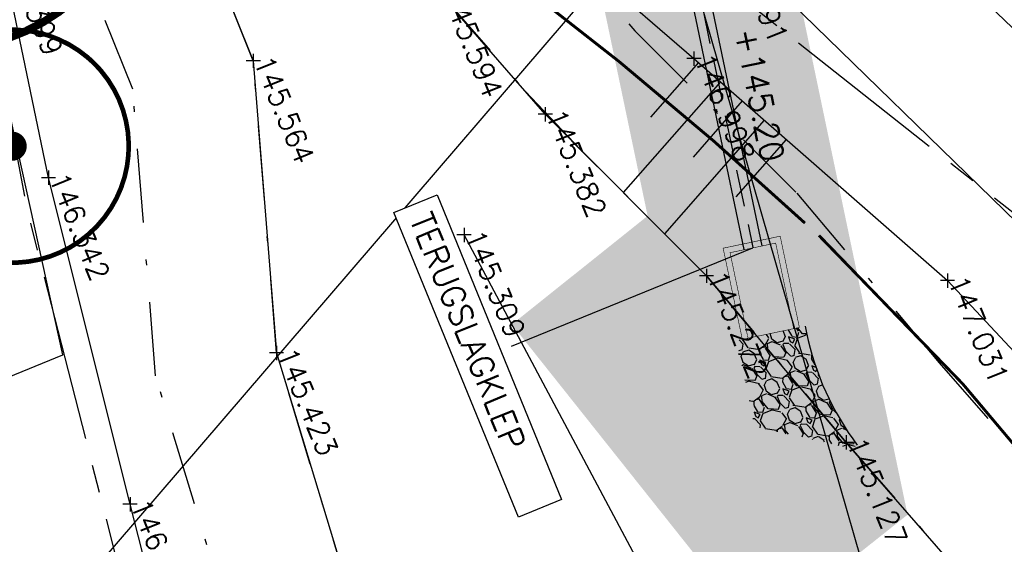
# Model space of a CAD drawing. Header units: metres. Extents: x 189938 to 192675, y 307646 to 311153.
# Tile 32 of 100: x 191644 to 191661, y 309119 to 309128. Entities that reach past the tile are written whole.
import ezdxf

# ---------------------------------------------------------------- set-up
doc = ezdxf.new("R2010")
doc.units = ezdxf.units.M
for name, pattern in [('1-200 CENTER', [4.28625, 2.8575, -0.47625, 0.47625, -0.47625]), ('1-200 DASHDOT', [2.54, 1.27, -0.635, 0, -0.635]), ('1-200 HIDDEN', [0.9525, 0.635, -0.3175])]:
    doc.linetypes.add(name, pattern=pattern)
for name, color, linetype in [('PH-BEST-BOOM-HANDHAVEN', 98, 'Continuous'), ('PH-BEST-KADASTRALE-GRENS', 240, '1-200 CENTER'), ('PH-BEST-KANTVERHARDING', 252, 'Continuous'), ('PH-BEST-TALUD', 8, 'Continuous'), ('PH-HULPLIJNEN-DPROF', 6, '1-200 DASHDOT'), ('PH-INM-BODEM-TALUD', 8, 'Continuous'), ('PH-INM-HAAG', 94, '1-200 BLOKHAAG'), ('PH-INM-HOOGTE', 30, 'Continuous'), ('PH-INM-HOOGTE-AANDUIDING', 30, 'Continuous'), ('PH-INM-KRUIN', 8, 'Continuous'), ('PH-INM-MIDDENLIJN-TALUD', 8, 'Continuous'), ('PH-INM-RASTERHEKWERK HANDHaven', 6, '1-200 HEKWERK'), ('PH-INM-TEEN', 8, 'Continuous'), ('PH-INM-VLAKVERDICHTINGSLIJN', 8, 'Continuous'), ('PH-NIEUW-AAND-DPROF', 3, 'Continuous'), ('PH-NIEUW-BEPLANTING-GAZON-BERM', 75, 'Continuous'), ('PH-NIEUW-BESTORTING', 251, 'Continuous'), ('PH-NIEUW-INSTROOM BEEK', 1, 'Continuous'), ('PH-ONTWERP-WATERBUFFER', 7, 'Continuous'), ('PH-OPBREEK-GAZON-BERM', 75, 'Continuous'), ('PH-OPBREEK-HALFVERHARDING', 252, 'Continuous'), ('PH-RIO-STRENG-RWA', 150, 'Continuous'), ('PH-RIO-TEKST', 7, 'Continuous'), ('PH-RIO-VLOEIVLAKHOOGTE', 7, 'Continuous')]:
    doc.layers.add(name, color=color, linetype=linetype)
doc.layers.add('PH-NIEUW - ASFALT XIJKANT', color=115, linetype='Continuous', lineweight=18)
doc.styles.add('ROMANS', font='romans.shx')
doc.linetypes.add('1-200 BLOKHAAG', pattern='A,0,-0.035,[1,Gras.shx,S=5,R=0,X=0,Y=0.0025],-0.475', length=0.51)
doc.linetypes.add('1-200 HEKWERK', pattern='A,1.5,-0.4,["X",ROMANS,S=0.24,R=0,X=-0.275,Y=-0.12],-0.05', length=1.95)
pattern_1 = [(356.7869457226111, (191651.4439014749, 309060.9993839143), (7.636892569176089, -0.3814405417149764), [0.08543036, -8.457620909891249]), (313.7438992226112, (191651.5291976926, 309060.9945956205), (-5.26710116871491, 5.543038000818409), [0.14660118, -14.513512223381]), (261.2846053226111, (191651.6305630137, 309060.8886854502), (1.468947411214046, 9.324962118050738), [0.10337038, -10.233680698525]), (36.04784722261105, (191651.909419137, 309060.7950299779), (-10.29885051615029, -7.458344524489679), [0.13350113, -13.2166093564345]), (61.60781240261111, (191652.0173582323, 309060.8735901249), (-3.952357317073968, -7.247337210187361), [0.130908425, -12.959951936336]), (126.0478472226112, (191652.0796058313, 309060.9887521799), (7.458344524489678, -10.2988505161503), [0.13350113, -13.2166093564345]), (166.4683986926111, (191652.0010456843, 309061.0966912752), (10.12030247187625, -2.459065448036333), [0.1765484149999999, -17.47827882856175]), (201.0294865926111, (191651.8293982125, 309061.1380003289), (-13.67498961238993, -5.283330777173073), [0.16667988, -16.50131415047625]), (250.2037238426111, (191651.6738198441, 309061.0781875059), (-3.254405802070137, -9.13018443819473), [0.13395325, -13.261386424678]), (304.0105165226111, (191651.6284529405, 309060.9521503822), (-3.879312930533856, 5.843319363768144), [0.15292832, -7.493484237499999]), (351.1715960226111, (191651.7139926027, 309060.8253828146), (10.21769131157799, -1.56633625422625), [0.19776948, -19.57919312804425]), (267.5882330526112, (191651.5206762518, 309061.2891151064), (-0.1866628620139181, -5.851434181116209), [0.06750113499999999, -6.682641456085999]), (300.2433926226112, (191651.5178357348, 309061.2216734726), (-4.179594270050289, 7.231107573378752), [0.128420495, -12.71365974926]), (353.7741582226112, (191651.5825179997, 309061.1107315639), (0.4950590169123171, 0.397670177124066), [0.089802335, -0.8082232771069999]), (331.9727487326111, (191651.5509478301, 309061.0283570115), (-2.978468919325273, 1.679954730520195), [0.04836032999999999, -4.787655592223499]), (60.57556771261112, (191651.593636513, 309061.0056329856), (-1.087506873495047, -1.688069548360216), [0.068391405, -3.3511882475]), (159.7379147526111, (191651.6272356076, 309061.065202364), (-2.183128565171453, 0.6898366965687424), [0.111079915, -3.5915745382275]), (290.3392094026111, (191651.5230297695, 309061.1036709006), (-0.3002813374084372, 1.387788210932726), [0.08032178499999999, -1.927724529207]), (145.1636985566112, (191651.8242852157, 309060.7184987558), (-5.461878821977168, 3.757579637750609), [0.112522, -11.13970666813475]), (199.1203341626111, (191651.7319283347, 309060.7827752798), (7.036329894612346, 2.394135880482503), [0.09439973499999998, -9.34555391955]), (61.97274873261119, (191651.4240179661, 309061.0241368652), (-1.679954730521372, -2.978468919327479), [0.096720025, -4.739295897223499]), (112.3846178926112, (191651.4694660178, 309061.109514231), (2.491524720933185, -6.143600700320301), [0.112522, -11.139706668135]), (108.2181130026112, (191652.1312218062, 309060.9650542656), (0.9982328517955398, -3.270635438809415), [0.1085088, -5.316933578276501]), (63.54929882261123, (191652.0972981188, 309061.068123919), (-3.457298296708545, -6.849667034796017), [0.09091802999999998, -9.00089834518]), (195.5755677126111, (191651.9151002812, 309061.4267576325), (-3.270635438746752, -0.9982328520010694), [0.096720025, -4.739295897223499]), (146.1281828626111, (191651.8219318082, 309061.4007873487), (7.149948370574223, -4.845086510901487), [0.106445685, -10.53809399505]), (198.2181130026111, (191652.109958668, 309061.1841787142), (3.270635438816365, 0.9982328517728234), [0.05425439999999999, -5.371187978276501]), (230.0840906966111, (191651.9389604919, 309061.3970540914), (-1.582565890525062, -2.085739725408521), [0.03237864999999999, -3.2054987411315]), (294.7379147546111, (191651.9181842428, 309061.3722199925), (-0.6979515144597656, 1.882847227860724), [0.130908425, -2.48726364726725]), (314.7831641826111, (191651.9729653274, 309061.2533246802), (-4.471760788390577, 4.552919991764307), [0.12131675, -12.01034121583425]), (72.46422575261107, (191651.6717909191, 309061.1009926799), (-0.5924478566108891, -1.290399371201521), [0.09158096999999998, -2.19794408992]), (121.9313848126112, (191651.6993843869, 309061.1883178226), (-5.770274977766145, 9.211343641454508), [0.15988919, -15.82900226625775]), (189.7195541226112, (191651.6148186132, 309061.3240126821), (5.056093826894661, 0.8034551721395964), [0.06537705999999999, -6.472348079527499]), (218.7741582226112, (191651.5503797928, 309061.312975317), (-0.09738883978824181, -0.8927291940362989), [0.03809999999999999, -0.5968999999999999]), (249.0305953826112, (191651.9660669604, 309061.2314933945), (1.874732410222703, 4.763927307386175), [0.08821673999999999, -8.733485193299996]), (176.7869457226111, (191651.9344967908, 309061.1491188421), (-7.63689256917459, 0.3814405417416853), [0.17086072, -8.372190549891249]), (128.7741582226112, (191651.7639043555, 309061.1586954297), (-0.8927291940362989, 0.09738883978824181), [0.1651, -0.4698999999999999]), (94.07900472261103, (191651.6605101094, 309061.2874107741), (-0.511288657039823, 7.734281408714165), [0.10040239, -9.939829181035]), (22.82876232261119, (191651.6533682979, 309061.3875587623), (2.377906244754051, 1.095621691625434), [0.09245726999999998, -4.530412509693]), (336.4201335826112, (191651.7385833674, 309061.4234302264), (12.5063235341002, -5.429419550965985), [0.150536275, -14.9031161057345]), (304.2002369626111, (191651.8765505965, 309061.3632115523), (4.674653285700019, -6.833437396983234), [0.159257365, -15.76646161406])]

# ---------------------------------------------------------------- blocks, each defined once
blk = doc.blocks.new('*U50')
at = {"const_width": 0.08000000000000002}
blk.add_lwpolyline([(1.292930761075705, 1.525886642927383, 24.2025641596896), (1.526230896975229, 1.292524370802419, 0.04131793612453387)], format="xyb", close=True, dxfattribs=at)
at = {"linetype": 'Continuous', "const_width": 0.25}
blk.add_lwpolyline([(-0.125, 0, 1), (0.125, 0, 1)], format="xyb", close=True, dxfattribs=at)

msp = doc.modelspace()

# ---------------------------------------------------------------- hatches: boundary and pattern name
at = {"layer": 'PH-NIEUW-BEPLANTING-GAZON-BERM', "transparency": 33554534}
h = msp.add_hatch(color=256, dxfattribs=at)
h.dxf.hatch_style = 1
edge = h.paths.add_edge_path()
edge.add_line((191657.0438453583, 309122.569575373), (191657.1417046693, 309122.5901558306))
edge.add_line((191657.1417046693, 309122.5901558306), (191657.1657025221, 309122.4760469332))
edge.add_arc((191661.9353659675, 309123.4729802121), 4.872736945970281, 191.8057396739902, 216.8738696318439)
edge.add_line((191658.0373790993, 309120.5490678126), (191657.9573091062, 309120.4891612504))
edge.add_line((191657.9573091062, 309120.4891612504), (191658.8912725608, 309119.3961989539))
edge.add_line((191658.8912725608, 309119.3961989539), (191655.8871467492, 309133.7623566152))
edge.add_line((191655.8871467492, 309133.7623566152), (191654.9383024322, 309134.5764108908))
edge.add_arc((191558.2438119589, 309021.8713732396), 148.499999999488, 49.37228985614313, 50.63861022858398)
edge.add_arc((191558.2438048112, 309021.871364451), 148.5000113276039, 50.63861024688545, 50.95964674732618)
edge.add_line((191651.7791470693, 309137.21170047), (191654.4450080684, 309124.463173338))
edge.add_line((191654.4450080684, 309124.463173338), (191655.9647441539, 309122.8416830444))
edge.add_line((191655.9647441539, 309122.8416830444), (191655.7359649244, 309123.9295197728))
edge.add_line((191655.7359649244, 309123.9295197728), (191656.714558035, 309124.1353243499))
edge.add_line((191656.714558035, 309124.1353243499), (191657.0438453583, 309122.569575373))
h = msp.add_hatch(color=256, dxfattribs=at)
h.dxf.hatch_style = 1
h.paths.add_polyline_path([(191656.2778908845, 309120.8666823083), (191655.9667642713, 309122.3460777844), (191656.0652522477, 309122.363770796), (191655.9647441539, 309122.8416830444), (191654.431704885, 309124.4765053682), (191652.111753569, 309122.6209848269), (191656.330115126, 309117.3126957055), (191658.0745748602, 309118.6989732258)])
h.paths.add_polyline_path([(191657.9573091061, 309120.4891612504), (191656.2780125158, 309120.8661039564), (191658.0745748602, 309118.6989732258), (191658.9160963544, 309119.3677088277)])
at = {"layer": 'PH-NIEUW-BESTORTING'}
h = msp.add_hatch(dxfattribs=at)
h.set_pattern_fill('GRAVEL', color=256, scale=0.025, angle=206.2203000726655)
h.set_pattern_definition(pattern_1)
h.paths.add_polyline_path([(191657.364144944, 309121.1710533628), (191656.9668869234, 309122.5533905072), (191656.320161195, 309122.4173798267)])
h = msp.add_hatch(dxfattribs=at)
h.set_pattern_fill('GRAVEL', color=256, scale=0.025, angle=206.2203000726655)
h.set_pattern_definition(pattern_1)
edge = h.paths.add_edge_path()
edge.add_line((191657.9696017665, 309120.4983583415), (191658.0373790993, 309120.5490678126))
edge.add_arc((191661.9608087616, 309123.4844893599), 4.899999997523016, 191.8766022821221, 216.8030070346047, ccw=False)
edge.add_line((191657.1657025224, 309122.476046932), (191657.1417046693, 309122.5901558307))
edge.add_line((191657.1417046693, 309122.5901558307), (191656.9668869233, 309122.5533905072))
edge.add_line((191656.9668869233, 309122.5533905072), (191657.3641449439, 309121.1710533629))
edge.add_line((191657.3641449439, 309121.1710533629), (191657.8450000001, 309120.5970000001))
edge.add_line((191657.8450000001, 309120.5970000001), (191657.9345002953, 309120.494281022))
edge.add_line((191657.9345002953, 309120.494281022), (191657.9696017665, 309120.4983583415))
h = msp.add_hatch(dxfattribs=at)
h.set_pattern_fill('GRAVEL', color=256, scale=0.025, angle=206.2203000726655)
h.set_pattern_definition(pattern_1)
h.paths.add_polyline_path([(191657.5327190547, 309120.5844667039), (191657.3641449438, 309121.1710533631), (191656.320161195, 309122.4173798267), (191656.1631115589, 309122.3843512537), (191656.0652522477, 309122.363770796), (191655.9666426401, 309122.3466561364), (191656.2780125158, 309120.8661039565)])
h = msp.add_hatch(dxfattribs=at)
h.set_pattern_fill('GRAVEL', color=256, scale=0.025, angle=206.2203000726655)
h.set_pattern_definition(pattern_1)
h.paths.add_polyline_path([(191657.9345002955, 309120.494281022), (191657.8450000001, 309120.5970000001), (191657.3641449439, 309121.171053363), (191657.5327190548, 309120.5844667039)], flags=17)
at = {"layer": 'PH-OPBREEK-GAZON-BERM', "transparency": 33554585}
h = msp.add_hatch(color=256, dxfattribs=at)
h.dxf.hatch_style = 1
h.paths.add_polyline_path([(191655.7821299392, 309134.2645619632), (191654.557, 309135.34), (191651.7043831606, 309137.5692321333), (191654.4450080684, 309124.463173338), (191655.2109157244, 309123.6956048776), (191656.051632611, 309122.7379540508), (191656.9973754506, 309121.6089093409), (191657.8155042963, 309120.6322124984), (191658.8912725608, 309119.3961989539)])
at = {"layer": 'PH-OPBREEK-HALFVERHARDING'}
h = msp.add_hatch(dxfattribs=at)
h.set_pattern_fill('AR-CONC', color=256, scale=0.0025, angle=-3.303487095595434e-10)
h.set_pattern_definition([(49.99999999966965, (190983.9148485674, 307878.360549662), (0.4554616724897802, -0.03984771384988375), [0.04762499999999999, -0.523875]), (354.9999999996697, (190983.9148485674, 307878.360549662), (-0.08810855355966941, 0.4776421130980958), [0.03809999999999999, -0.4191014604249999]), (100.4514446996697, (190983.9528035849, 307878.3572290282), (0.3673531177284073, 0.4377943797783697), [0.040475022, -0.4452256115]), (46.18419999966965, (190983.9148485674, 307878.4875496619), (0.6776976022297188, -0.1051058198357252), [0.07143749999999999, -0.7858124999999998]), (96.63555760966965, (190983.9713233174, 307878.478790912), (0.5935103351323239, 0.6185653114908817), [0.06071255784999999, -0.6678390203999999]), (351.1841511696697, (190983.9148485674, 307878.4875496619), (0.5935103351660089, 0.6185653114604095), [0.05714991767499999, -0.6286493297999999]), (20.99999999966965, (190983.9783485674, 307878.455799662), (0.3790359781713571, -0.2556629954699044), [0.04762499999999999, -0.523875]), (325.9999999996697, (190983.9783485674, 307878.455799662), (0.1545050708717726, 0.4604699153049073), [0.03809999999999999, -0.4190999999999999]), (71.45144499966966, (190984.0099348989, 307878.4344944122), (0.5335410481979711, 0.2048069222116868), [0.040475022, -0.4452248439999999]), (37.49999999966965, (190983.9148485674, 307878.360549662), (0.007721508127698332, 0.2113875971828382), [0, -0.4140199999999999, 0, -0.4254499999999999, 0, -0.4206874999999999]), (7.499999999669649, (190983.9148485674, 307878.360549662), (0.1670491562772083, 0.2504514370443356), [0, -0.24257, 0, -0.4044949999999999, 0, -0.1603375]), (327.4999999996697, (190983.7732435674, 307878.360549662), (0.3389764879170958, -0.01432185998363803), [0, -0.15875, 0, -0.4953, 0, -0.6572249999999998]), (317.4999999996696, (190983.7097435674, 307878.360549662), (0.3703229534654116, 0.0635662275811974), [0, -0.206375, 0, -0.3289299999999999, 0, -0.4667249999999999])])
edge = h.paths.add_edge_path()
edge.add_line((191496.1649613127, 309306.5824574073), (191494.8366866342, 309304.8295381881))
edge.add_line((191494.8366866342, 309304.8295381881), (191500.9080000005, 309300.2289999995))
edge.add_line((191500.9080000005, 309300.2289999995), (191506.8680000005, 309295.2889999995))
edge.add_line((191506.8680000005, 309295.2889999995), (191512.5580000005, 309290.0289999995))
edge.add_line((191512.5580000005, 309290.0289999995), (191518.6030000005, 309283.9619999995))
edge.add_line((191518.6030000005, 309283.9619999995), (191523.1200000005, 309279.2049999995))
edge.add_line((191523.1200000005, 309279.2049999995), (191525.2810000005, 309276.6349999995))
edge.add_line((191525.2810000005, 309276.6349999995), (191530.7650000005, 309270.3269999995))
edge.add_line((191530.7650000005, 309270.3269999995), (191532.9300000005, 309267.6319999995))
edge.add_line((191532.9300000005, 309267.6319999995), (191535.7240000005, 309264.2419999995))
edge.add_line((191535.7240000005, 309264.2419999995), (191537.5490000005, 309261.4279999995))
edge.add_line((191537.5490000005, 309261.4279999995), (191540.0380000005, 309257.5529999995))
edge.add_line((191540.0380000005, 309257.5529999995), (191542.6200000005, 309252.1499999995))
edge.add_line((191542.6200000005, 309252.1499999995), (191546.3310000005, 309242.7449999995))
edge.add_line((191546.3310000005, 309242.7449999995), (191550.7090000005, 309231.6929999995))
edge.add_line((191550.7090000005, 309231.6929999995), (191555.0000000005, 309223.6629999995))
edge.add_line((191555.0000000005, 309223.6629999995), (191561.1260000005, 309215.4599999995))
edge.add_line((191561.1260000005, 309215.4599999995), (191570.5490000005, 309203.7719999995))
edge.add_line((191570.5490000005, 309203.7719999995), (191575.7590000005, 309197.8729999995))
edge.add_line((191575.7590000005, 309197.8729999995), (191583.0560000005, 309189.9909999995))
edge.add_line((191583.0560000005, 309189.9909999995), (191588.7380000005, 309184.1439999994))
edge.add_line((191588.7380000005, 309184.1439999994), (191596.8330000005, 309176.9769999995))
edge.add_line((191596.8330000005, 309176.9769999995), (191604.4770000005, 309170.3799999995))
edge.add_line((191604.4770000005, 309170.3799999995), (191609.7190000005, 309166.3059999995))
edge.add_line((191609.7190000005, 309166.3059999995), (191616.3530000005, 309161.6589999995))
edge.add_line((191616.3530000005, 309161.6589999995), (191622.3960000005, 309158.0229999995))
edge.add_line((191622.3960000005, 309158.0229999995), (191627.5000000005, 309154.9419999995))
edge.add_line((191627.5000000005, 309154.9419999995), (191637.1450000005, 309148.3939999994))
edge.add_line((191637.1450000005, 309148.3939999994), (191640.7670000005, 309145.9139999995))
edge.add_line((191640.7670000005, 309145.9139999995), (191646.6560000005, 309141.4659999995))
edge.add_line((191646.6560000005, 309141.4659999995), (191649.1390000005, 309139.5739999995))
edge.add_line((191649.1390000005, 309139.5739999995), (191654.5570000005, 309135.3399999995))
edge.add_line((191654.5570000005, 309135.3399999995), (191657.798, 309132.495))
edge.add_line((191657.798, 309132.495), (191661.881, 309129.005))
edge.add_line((191661.881, 309129.005), (191668.746, 309123.319))
edge.add_line((191668.746, 309123.319), (191671.77, 309121.214))
edge.add_line((191671.77, 309121.214), (191673.98, 309119.645))
edge.add_line((191673.98, 309119.645), (191675.464, 309122.818))
edge.add_line((191675.464, 309122.818), (191673.152, 309123.705))
edge.add_line((191673.152, 309123.705), (191670.702, 309125.302))
edge.add_line((191670.702, 309125.302), (191663.035, 309131.199))
edge.add_line((191663.035, 309131.199), (191659.526, 309134.207))
edge.add_line((191659.526, 309134.207), (191655.736999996, 309137.4290000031))
edge.add_line((191655.736999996, 309137.4290000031), (191650.5200000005, 309141.6939999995))
edge.add_line((191650.5200000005, 309141.6939999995), (191647.4230000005, 309144.0469999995))
edge.add_line((191647.4230000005, 309144.0469999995), (191643.0400000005, 309147.2969999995))
edge.add_line((191643.0400000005, 309147.2969999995), (191637.8340000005, 309151.1189999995))
edge.add_line((191637.8340000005, 309151.1189999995), (191629.0150000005, 309157.0309999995))
edge.add_line((191629.0150000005, 309157.0309999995), (191623.4810000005, 309160.3519999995))
edge.add_line((191623.4810000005, 309160.3519999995), (191618.5710000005, 309163.4649999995))
edge.add_line((191618.5710000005, 309163.4649999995), (191610.4840000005, 309168.7909999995))
edge.add_line((191610.4840000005, 309168.7909999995), (191606.0730000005, 309172.0739999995))
edge.add_line((191606.0730000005, 309172.0739999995), (191597.9970000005, 309179.0849999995))
edge.add_line((191597.9970000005, 309179.0849999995), (191591.3770000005, 309185.1079999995))
edge.add_line((191591.3770000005, 309185.1079999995), (191588.2870000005, 309188.2319999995))
edge.add_arc((191850.9242126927, 309447.1297044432), 368.7903562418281, 217.0835256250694, 224.5891849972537, ccw=False)
edge.add_line((191556.7190000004, 309224.7569999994), (191552.8340000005, 309232.0969999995))
edge.add_line((191552.8340000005, 309232.0969999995), (191547.8570000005, 309244.3199999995))
edge.add_line((191547.8570000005, 309244.3199999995), (191544.3620000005, 309252.9929999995))
edge.add_line((191544.3620000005, 309252.9929999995), (191541.4180000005, 309259.0099999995))
edge.add_line((191541.4180000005, 309259.0099999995), (191539.3430000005, 309262.3649999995))
edge.add_line((191539.3430000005, 309262.3649999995), (191536.5820000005, 309266.3709999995))
edge.add_line((191536.5820000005, 309266.3709999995), (191534.8720000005, 309268.5609999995))
edge.add_line((191534.8720000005, 309268.5609999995), (191531.4820000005, 309272.5619999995))
edge.add_line((191531.4820000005, 309272.5619999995), (191527.1390000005, 309277.7769999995))
edge.add_line((191527.1390000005, 309277.7769999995), (191524.1980000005, 309281.1699999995))
edge.add_line((191524.1980000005, 309281.1699999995), (191518.0550000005, 309287.8029999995))
edge.add_line((191518.0550000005, 309287.8029999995), (191513.1810000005, 309292.5949999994))
edge.add_line((191513.1810000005, 309292.5949999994), (191508.2980000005, 309296.9419999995))
edge.add_line((191508.2980000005, 309296.9419999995), (191501.4530000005, 309302.6059999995))
edge.add_line((191501.4530000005, 309302.6059999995), (191496.1649613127, 309306.5824574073))

# ---------------------------------------------------------------- linework, layer by layer
at = {"layer": 'PH-BEST-KADASTRALE-GRENS', "flags": 128}
for points in [[(191640.835, 309140.265), (191643.791, 309124.6), (191649.68, 309101.561), (191658.029, 309064.866), (191662.709, 309045.639), (191669.63, 309016.21)], [(191672.332, 309114.615), (191669.273, 309117.762), (191640.835, 309140.265)]]:
    msp.add_lwpolyline(points, dxfattribs=at)
at = {"layer": 'PH-BEST-KANTVERHARDING', "color": 8}
msp.add_lwpolyline([(191596.393, 309105.301), (191608.877, 309107.531), (191644.411, 309122.098), (191640.009, 309142.084)], dxfattribs=at)
at = {"layer": 'PH-BEST-TALUD'}
for points in [[(191655.3131800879, 309127.1164733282), (191654.4911339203, 309126.1786247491)], [(191655.6891844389, 309126.7868967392), (191654.0230472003, 309124.8860491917)], [(191656.0651887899, 309126.4573201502), (191655.221097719, 309125.4943211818)], [(191656.4411931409, 309126.1277435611), (191654.730966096, 309124.1765952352)], [(191656.8171974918, 309125.798166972), (191655.9510615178, 309124.8100176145)]]:
    msp.add_lwpolyline(points, dxfattribs=at)
at = {"layer": 'PH-HULPLIJNEN-DPROF'}
for points in [[(191653.1029163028, 309097.2784230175), (191651.5622222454, 309104.1961293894), (191649.7079659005, 309110.5291430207), (191648.1986287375, 309114.4915271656), (191645.999546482, 309121.7385027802), (191645.6089502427, 309126.6602116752), (191644.8064116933, 309128.6565053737), (191643.6445217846, 309130.9228692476), (191642.7475440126, 309134.0338070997), (191642.4031983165, 309136.2900722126), (191640.6619259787, 309142.3789083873), (191646.382601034, 309139.5185708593), (191647.0158775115, 309137.7918904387), (191647.5760230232, 309136.7316150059), (191648.5457924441, 309135.5633195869), (191648.9317455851, 309134.0425872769), (191649.3746421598, 309132.9047882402), (191649.9864339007, 309132.0574640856), (191650.8104532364, 309131.1146597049), (191652.3883285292, 309129.7783777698), (191654.2231039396, 309127.6586288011), (191657.0021228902, 309124.8735837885), (191659.44172319, 309121.9611453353), (191662.4668742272, 309118.489196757)], [(191655.146, 309097.7650000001), (191653.597, 309104.7200000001), (191651.7000000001, 309111.1990000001), (191650.1870000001, 309115.171), (191648.075, 309122.131), (191647.677, 309127.1460000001), (191646.719, 309129.529), (191645.606, 309131.7), (191644.803, 309134.485), (191644.459, 309136.7390000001), (191643.994, 309138.365), (191644.6979999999, 309138.013), (191645.093, 309136.936), (191645.821, 309135.558), (191646.627, 309134.587), (191646.928, 309133.401), (191647.515, 309131.893), (191648.341, 309130.7490000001), (191649.333, 309129.6140000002), (191650.907, 309128.281), (191652.684, 309126.228), (191655.451, 309123.455), (191657.845, 309120.5970000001), (191660.946, 309117.0380000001)]]:
    msp.add_lwpolyline(points, dxfattribs=at)
at = {"layer": 'PH-INM-BODEM-TALUD'}
msp.add_lwpolyline([(191684.895, 309070.69), (191684.809, 309067.72), (191685.482, 309059.617), (191686.944, 309051.796), (191688.61, 309043.932), (191690.575, 309035.272), (191691.407, 309028.895), (191682.642, 309027.22), (191678.363, 309026.741), (191676.409, 309033.926), (191674.305, 309041.377), (191672.488, 309049.375), (191670.726, 309056.731), (191669.318, 309063.053), (191668.411, 309067.416), (191666.809, 309073.572), (191664.862, 309079.747), (191663.32, 309086.772), (191661.059, 309093.799), (191659.376, 309100.321), (191657.283, 309107.757), (191656.124, 309112.76), (191654.332, 309118.453), (191651.293, 309124.158)], dxfattribs=at)
at = {"layer": 'PH-INM-HAAG', "flags": 128}
msp.add_lwpolyline([(191654.017, 309083.172), (191653.78, 309084.708), (191652.062, 309092.702), (191650.084, 309101.255), (191647.871, 309110.496), (191645.562, 309119.535), (191644.163, 309125.14), (191643.361, 309128.998), (191642.518, 309132.956), (191642.176, 309134.535), (191641.179, 309140.22)], dxfattribs=at)
at = {"layer": 'PH-INM-HOOGTE', "flags": 128}
for points in [[(191647.677, 309127.2682801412), (191647.677, 309127.0237198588)], [(191647.7992801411, 309127.146), (191647.5547198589, 309127.146)], [(191651.4152801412, 309124.158), (191651.1707198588, 309124.158)], [(191651.293, 309124.2802801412), (191651.293, 309124.0357198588)], [(191648.1972801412, 309122.131), (191647.9527198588, 309122.131)], [(191648.075, 309122.2532801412), (191648.075, 309122.0087198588)]]:
    msp.add_lwpolyline(points, dxfattribs=at)
at = {"layer": 'PH-INM-HOOGTE'}
for p in [(191647.677, 309127.146), (191651.293, 309124.158), (191648.075, 309122.131)]:
    msp.add_point(p, dxfattribs=at)
at = {"layer": 'PH-INM-HOOGTE-AANDUIDING', "flags": 128}
for points in [[(191655.3572801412, 309127.185), (191655.1127198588, 309127.185)], [(191655.235, 309127.3072801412), (191655.235, 309127.0627198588)], [(191652.684, 309126.3502801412), (191652.684, 309126.1057198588)], [(191652.8062801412, 309126.228), (191652.5617198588, 309126.228)], [(191644.2852801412, 309125.14), (191644.0407198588, 309125.14)], [(191644.163, 309125.2622801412), (191644.163, 309125.0177198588)], [(191655.5732801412, 309123.455), (191655.3287198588, 309123.455)], [(191655.451, 309123.5772801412), (191655.451, 309123.3327198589)], [(191659.584, 309123.4952801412), (191659.584, 309123.2507198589)], [(191659.7062801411, 309123.373), (191659.4617198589, 309123.373)], [(191657.9672801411, 309120.597), (191657.7227198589, 309120.597)], [(191657.845, 309120.7192801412), (191657.845, 309120.4747198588)], [(191645.562, 309119.6572801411), (191645.562, 309119.4127198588)], [(191645.6842801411, 309119.535), (191645.4397198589, 309119.535)]]:
    msp.add_lwpolyline(points, dxfattribs=at)
at = {"layer": 'PH-INM-HOOGTE-AANDUIDING'}
for p in [(191655.235, 309127.185), (191652.684, 309126.228), (191644.163, 309125.14), (191655.451, 309123.455), (191659.584, 309123.373), (191657.845, 309120.597), (191645.562, 309119.535)]:
    msp.add_point(p, dxfattribs=at)
at = {"layer": 'PH-INM-KRUIN'}
msp.add_lwpolyline([(191647.384, 309135.24), (191648.727, 309132.828), (191650.103, 309131.618), (191655.235, 309127.185), (191659.584, 309123.373), (191664.179, 309118.456), (191667.618, 309114.639), (191669.721, 309112.527), (191670.864, 309110.445), (191674.469, 309104.126), (191677.339, 309099.206), (191681.86, 309091.527), (191683.638, 309087.286), (191684.918, 309084.087), (191685.196, 309081.16), (191684.925, 309079.713), (191684.661, 309078.011), (191684.231, 309076.198), (191684.142, 309074.258), (191684.151, 309071.728), (191684.895, 309070.69)], dxfattribs=at)
at = {"layer": 'PH-INM-MIDDENLIJN-TALUD'}
msp.add_lwpolyline([(191649.795, 309135.846), (191652.693, 309132.503), (191655.805, 309129.217), (191661.641, 309123.522), (191665.345, 309120.247), (191669.746, 309115.134), (191673.19, 309110.001), (191676.027, 309105.838), (191680.714, 309097.195), (191683.2, 309092.328), (191685.816, 309086.469), (191687.031, 309081.486), (191687.428, 309079.281), (191687.882, 309077.739), (191688.268, 309074.471), (191688.798, 309071.638)], dxfattribs=at)
at = {"layer": 'PH-INM-RASTERHEKWERK HANDHaven'}
msp.add_lwpolyline([(191657.558, 309130.73), (191662.341, 309126.137), (191666.725, 309122.008), (191670.996, 309117.783), (191673.144, 309114.462), (191674.207, 309112.936)], dxfattribs=at)
at = {"layer": 'PH-INM-TEEN'}
msp.add_lwpolyline([(191660.946, 309117.038), (191657.845, 309120.597), (191655.451, 309123.455), (191652.684, 309126.228), (191650.907, 309128.281), (191649.333, 309129.614), (191648.341, 309130.749), (191647.515, 309131.893), (191646.928, 309133.401), (191646.627, 309134.587), (191645.821, 309135.558), (191645.093, 309136.936), (191644.698, 309138.013), (191644.486, 309138.516)], dxfattribs=at)
at = {"layer": 'PH-INM-VLAKVERDICHTINGSLIJN'}
msp.add_lwpolyline([(191643.994, 309138.365), (191644.459, 309136.739), (191644.803, 309134.485), (191645.606, 309131.7), (191646.719, 309129.529), (191647.677, 309127.146), (191648.075, 309122.131), (191650.187, 309115.171), (191651.7, 309111.199), (191653.597, 309104.72), (191655.146, 309097.765)], dxfattribs=at)
at = {"layer": 'PH-NIEUW - ASFALT XIJKANT'}
msp.add_line((191652.3435968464, 309126.6212738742), (191653.3941828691, 309125.5162771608), dxfattribs=at)
at = {"layer": 'PH-NIEUW-AAND-DPROF', "color": 8}
msp.add_lwpolyline([(191684.4789596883, 309026.8197410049), (191652.3485046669, 309138.6239567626)], dxfattribs=at)
at = {"layer": 'PH-NIEUW-AAND-DPROF', "color": 1}
msp.add_lwpolyline([(191658.1491444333, 309133.7980895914), (191644.5952104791, 309117.9999129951)], dxfattribs=at)
at = {"layer": 'PH-NIEUW-INSTROOM BEEK', "const_width": 0.01}
for points in [[(191655.7359649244, 309123.9295197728), (191656.0652522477, 309122.3637707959), (191657.0438453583, 309122.569575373), (191656.714558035, 309124.1353243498)], [(191655.8544046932, 309123.8522409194), (191656.1631115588, 309122.3843512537), (191656.9459860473, 309122.5489949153), (191656.6372791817, 309124.0168845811)]]:
    msp.add_lwpolyline(points, close=True, dxfattribs=at)
at = {"layer": 'PH-ONTWERP-WATERBUFFER'}
msp.add_lwpolyline([(191657.1417046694, 309122.5901558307), (191657.165702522, 309122.4760469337, 0.1091928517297), (191658.0373790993, 309120.5490678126, 0.1091928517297)], format="xyb", dxfattribs=at)
at = {"layer": 'PH-RIO-STRENG-RWA', "linetype": 'Continuous'}
for p, q in [((191653.0806826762, 309138.3159409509), (191656.093584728, 309123.907814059)), ((191653.3859790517, 309138.3949277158), (191656.4019155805, 309123.9722895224))]:
    msp.add_line(p, q, dxfattribs=at)
at = {"layer": 'PH-RIO-STRENG-RWA', "linetype": '1-200 HIDDEN'}
msp.add_line((191653.2235752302, 309138.3198910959), (191656.2477501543, 309123.9400517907), dxfattribs=at)
at = {"layer": 'PH-RIO-TEKST'}
msp.add_line((191652.1060627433, 309122.2466181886), (191656.2458419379, 309123.9345627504), dxfattribs=at)

# ---------------------------------------------------------------- block references
at = {"layer": 'PH-BEST-BOOM-HANDHAVEN', "xscale": 1.7, "yscale": 1.7, "zscale": 1.7}
msp.add_blockref('*U50', (191642.361, 309130.748), dxfattribs=at)
at = {"layer": 'PH-BEST-BOOM-HANDHAVEN'}
msp.add_blockref('*U50', (191643.54, 309125.68), dxfattribs=at)

# ---------------------------------------------------------------- texts
at = {"layer": 'PH-INM-HOOGTE', "style": 'ROMANS'}
for s, p in [('146.991', (191655.805, 309129.2170000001)), ('146.399', (191643.3609999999, 309128.9980000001)), ('145.594', (191650.9069999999, 309128.2810000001)), ('145.564', (191647.6769999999, 309127.1460000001)), ('146.998', (191655.235, 309127.1850000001)), ('145.382', (191652.6839999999, 309126.228)), ('146.342', (191644.1629999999, 309125.1400000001)), ('145.272', (191655.4509999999, 309123.455)), ('147.031', (191659.5839999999, 309123.3730000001)), ('145.423', (191648.075, 309122.131)), ('145.127', (191657.8449999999, 309120.5970000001)), ('146.213', (191645.5619999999, 309119.5350000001))]:
    msp.add_text(s, height=0.35, rotation=292.227, dxfattribs=at).set_placement(p)
at = {"layer": 'PH-RIO-VLOEIVLAKHOOGTE', "style": 'ROMANS'}
msp.add_text('+145.20', height=0.3999999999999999, rotation=281.811001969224, dxfattribs=at).set_placement((191655.9245327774, 309127.6646943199))

# ---------------------------------------------------------------- next in the draw order: texts
at = {"layer": 'PH-RIO-TEKST', "insert": (191650.7195231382, 309124.5843131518), "char_height": 0.3999999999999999, "width": 5.247879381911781, "attachment_point": 1, "rotation": 292.2269053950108, "style": 'ROMANS', "bg_fill": 19, "box_fill_scale": 1.5, "bg_fill_color": 256, "bg_fill_transparency": 0}
msp.add_mtext('TERUGSLAGKLEP', dxfattribs=at)

# ---------------------------------------------------------------- next in the draw order: hatches: boundary and pattern name
at = {"layer": 'PH-OPBREEK-GAZON-BERM', "transparency": 33554585}
h = msp.add_hatch(color=256, dxfattribs=at)
h.dxf.hatch_style = 1
h.paths.add_polyline_path([(191652.111753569, 309122.6209848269), (191656.330115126, 309117.3126957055), (191658.9160963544, 309119.3677088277), (191655.277437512, 309123.6289388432), (191654.431704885, 309124.4765053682)])

# ---------------------------------------------------------------- next in the draw order: linework, layer by layer
at = {"layer": 'PH-ONTWERP-WATERBUFFER', "color": 150, "linetype": '1-200 HIDDEN', "ltscale": 2, "flags": 128}
msp.add_lwpolyline([(191657.3786752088, 309124.1486676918, 0.05, 0.05, 0), (191659.8460416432, 309121.6004799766, 0.05, 0.05, 0), (191662.355463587, 309118.6189796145, 0.05, 0.05, 0), (191662.9008270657, 309118.039801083, 0.05, 0.05, 0), (191665.6768208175, 309115.4006191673, 0.05, 0.05, -0.08648793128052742), (191668.7450132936, 309111.2634227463, 0.05, 0.05, 0), (191669.0736019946, 309110.6093823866, 0.05, 0.05, 0.04293230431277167), (191670.093675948, 309109.2318120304, 0.05, 0.05, -0.05443299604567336), (191672.5967091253, 309105.6841597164, 0.05, 0.05, 0), (191677.4099355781, 309096.9913290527, 0.05, 0.05, -0.07492532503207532), (191681.5659968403, 309085.8181256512, 0.05, 0.05, 0), (191689.0908972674, 309049.9041087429, 0.05, 0.05, -0.4050119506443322), (191683.073139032, 309040.3714565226, 0.05, 0.05, 0), (191680.6941044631, 309039.7941670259, 0.05, 0.05, -0.3864867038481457), (191671.1306758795, 309045.0131073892, 0.05, 0.05, 0), (191660.2411817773, 309076.431401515, 0.05, 0.05, 0.4047149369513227), (191650.3097526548, 309081.4516078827, 0.05, 0.05, 0), (191643.1466883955, 309079.2341290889, 0.05, 0.05, 0), (191642.1839934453, 309084.1290305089, 0.05, 0.05, 0), (191642.782033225, 309084.2925032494, 0.05, 0.05, 0.4345240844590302), (191646.1846064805, 309090.7625836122, 0.05, 0.05, 0), (191642.2781550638, 309101.9598516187, 0.05, 0.05, 0), (191639.6788214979, 309109.6016995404, 0.05, 0.05, -0.0558879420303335), (191638.7226463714, 309113.955042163, 0.05, 0.05, 0), (191638.2760411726, 309118.2112101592, 0.05, 0.05, -0.1300084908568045), (191638.6683026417, 309120.7378943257, 0.05, 0.05, 0), (191642.7570679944, 309130.0792100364, 0.05, 0.05, 0.1707774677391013), (191643.1356525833, 309132.9775881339, 0.05, 0.05, -0.03717615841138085), (191642.9069346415, 309135.5504110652, 0.05, 0.05, 0), (191642.9024085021, 309136.5288521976, 0.05, 0.05, -0.4005712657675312), (191644.3252857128, 309138.0338077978, 0.05, 0.05, 0), (191644.5478917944, 309138.0452658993, 0.05, 0.05, -0.2931896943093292), (191645.9544956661, 309137.2418261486, 0.05, 0.05, 0), (191647.8629477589, 309133.5888385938, 0.05, 0.05, 0.1146865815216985), (191652.2891349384, 309128.4373097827, 0.05, 0.05, -0.02529379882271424), (191657.1391897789, 309124.3606641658, 0, 0, 0)], format="xyseb", dxfattribs=at)

# ---------------------------------------------------------------- next in the draw order: texts
at = {"layer": 'PH-INM-HOOGTE', "style": 'ROMANS'}
msp.add_text('145.309', height=0.35, rotation=292.227, dxfattribs=at).set_placement((191651.2929999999, 309124.1580000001))

doc.saveas('drawing.dxf')
